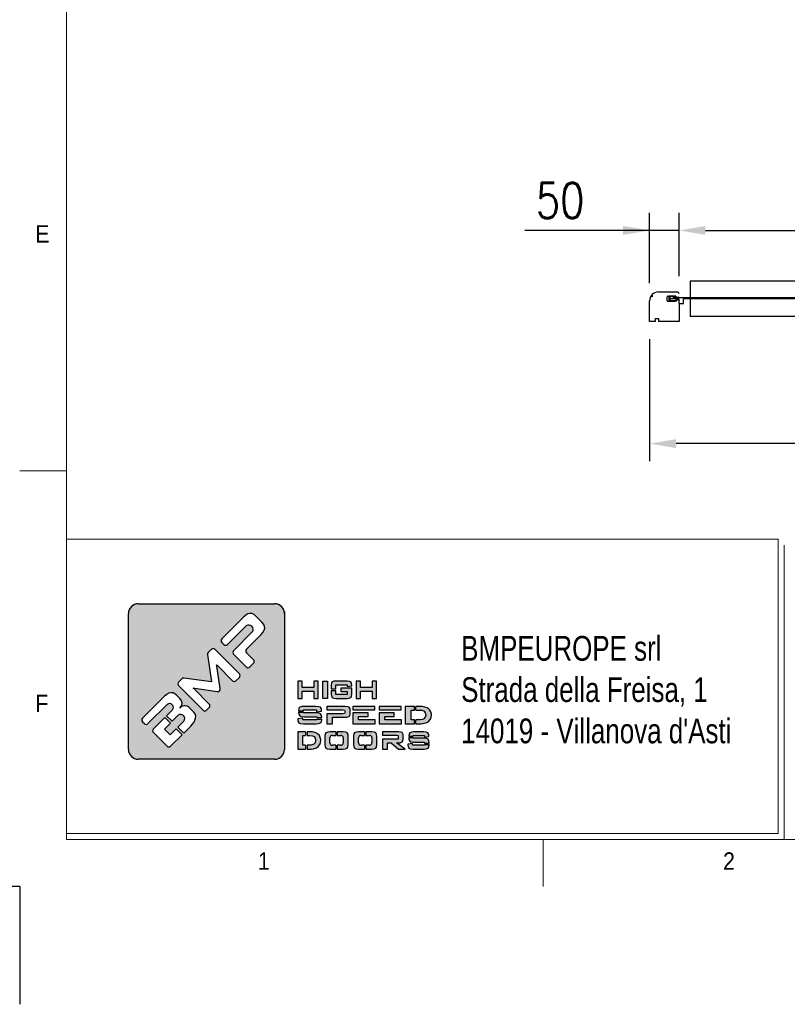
# Model space of a CAD drawing. Header units: millimetres. Extents: x 89 to 14007, y -159 to 4842.
# Tile 4 of 7: x 7248 to 8552, y -159 to 1513. Entities that reach past the tile are written whole.
import ezdxf

# ---------------------------------------------------------------- set-up
doc = ezdxf.new("R2010")
doc.units = ezdxf.units.MM
doc.layers.add('FORMAT', color=7, linetype='Continuous')
doc.layers.add('Quote', color=7, linetype='Continuous')
doc.styles.add('Compilazione 1', font='romans.shx', dxfattribs={"width": 0.75, "height": 480})
doc.styles.add('NYIP', font='romans.shx', dxfattribs={"width": 0.8})
doc.styles.add('SLDTEXTSTYLE0', font='GOTHIC.TTF', dxfattribs={"width": 0.913})
doc.dimstyles.new('STANDARD35', dxfattribs={"dimscale": 35, "dimtxt": 2, "dimasz": 1.5, "dimexe": 1, "dimexo": 1, "dimgap": 0.7, "dimtad": 1, "dimdec": 0, "dimdsep": 46, "dimtxsty": 'NYIP', "dimcen": 0, "dimclrd": 1, "dimclre": 1, "dimclrt": 2, "dimadec": 0, "dimazin": 0, "dimtfac": 1, "dimtdec": 0, "dimtix": 1, "dimtmove": 0, "dimatfit": 3, "dimfxl": 0, "dimtvp": 1, "dimtolj": 1, "dimtzin": 0, "dimarcsym": 0})

# ---------------------------------------------------------------- blocks, each defined once
blk = doc.blocks.new('A$C7C9C4F3F')
at = {"color": 7, "lineweight": 5}
blk.add_line((0, 1765.8), (199.3, 1765.8), dxfattribs=at)
at = {"layer": 'FORMAT', "color": 7, "lineweight": 5}
for p, q in [((199.3, 11304.4), (199.3, 199.3)), ((199.3, 199.3), (16199.3, 199.3)), ((2224.2, 0), (2224.2, 199.3))]:
    blk.add_line(p, q, dxfattribs=at)
at = {"color": 7, "lineweight": 5, "char_height": 73.8, "attachment_point": 1, "style": 'SLDTEXTSTYLE0'}
for s, insert in [('E', (66.4, 2808)), ('1', (1011.8, 145.3)), ('2', (2988.2, 145.3))]:
    blk.add_mtext(s, dxfattribs=dict(at, insert=insert))
at = {"layer": 'FORMAT', "color": 7, "lineweight": 5, "insert": (66.4, 815), "char_height": 73.8, "attachment_point": 1, "style": 'SLDTEXTSTYLE0'}
blk.add_mtext('F', dxfattribs=at)
blk = doc.blocks.new('*D94')
at = {"layer": 'Defpoints', "color": 0}
for p in [(10194.3, 1155), (8368.1, 1047.5), (10194.3, 1047.5)]:
    blk.add_point(p, dxfattribs=at)
at = {"layer": 'Quote', "color": 7, "lineweight": -2}
for p, q in [((8368.1, 1077.5), (8368.1, 1185)), ((10194.3, 1077.5), (10194.3, 1185)), ((8413.1, 1155), (10149.3, 1155))]:
    blk.add_line(p, q, dxfattribs=at)
at = {"layer": 'Quote', "color": 7}
for points in [[(8413.1, 1162.5), (8413.1, 1147.5), (8368.1, 1155)], [(10149.3, 1147.5), (10149.3, 1162.5), (10194.3, 1155)]]:
    blk.add_solid(points, dxfattribs=at)
at = {"layer": 'Quote', "color": 7, "lineweight": 5, "insert": (9281.2, 1206), "char_height": 60, "attachment_point": 5, "style": 'NYIP'}
blk.add_mtext('\\A1;Clear width', dxfattribs=at)
blk = doc.blocks.new('*D96')
at = {"layer": 'Defpoints', "color": 0}
for p in [(8318.1, 1155), (8368.1, 1047.5), (8318.1, 1035.5)]:
    blk.add_point(p, dxfattribs=at)
at = {"layer": 'Quote', "color": 7, "lineweight": -2}
for p, q in [((8318.1, 1065.5), (8318.1, 1185)), ((8368.1, 1077.5), (8368.1, 1185)), ((8318.1, 1155), (8106.2, 1155)), ((8273.1, 1155), (8228.1, 1155)), ((8368.1, 1155), (8318.1, 1155)), ((8413.1, 1155), (8458.1, 1155))]:
    blk.add_line(p, q, dxfattribs=at)
at = {"layer": 'Quote', "color": 7}
for points in [[(8273.1, 1147.5), (8273.1, 1162.5), (8318.1, 1155)], [(8413.1, 1162.5), (8413.1, 1147.5), (8368.1, 1155)]]:
    blk.add_solid(points, dxfattribs=at)
at = {"layer": 'Quote', "color": 7, "lineweight": 5, "insert": (8166.1, 1206), "char_height": 60, "attachment_point": 5, "style": 'NYIP'}
blk.add_mtext('\\A1;50', dxfattribs=at)
blk = doc.blocks.new('*D97')
at = {"layer": 'Defpoints', "color": 0}
for p in [(8318.1, 1000.5), (10244.3, 1000.5), (8318.1, 792.9)]:
    blk.add_point(p, dxfattribs=at)
at = {"layer": 'Quote', "color": 7, "lineweight": -2}
for p, q in [((8318.1, 970.5), (8318.1, 762.9)), ((10244.3, 970.5), (10244.3, 762.9)), ((10199.3, 792.9), (8363.1, 792.9))]:
    blk.add_line(p, q, dxfattribs=at)
at = {"layer": 'Quote', "color": 7}
for points in [[(8363.1, 800.4), (8363.1, 785.4), (8318.1, 792.9)], [(10199.3, 785.4), (10199.3, 800.4), (10244.3, 792.9)]]:
    blk.add_solid(points, dxfattribs=at)
at = {"layer": 'Quote', "color": 7, "lineweight": 5, "insert": (9281.2, 843.9), "char_height": 60, "attachment_point": 5, "style": 'NYIP'}
blk.add_mtext('\\A1;Max width', dxfattribs=at)

msp = doc.modelspace()

# ---------------------------------------------------------------- hatches: boundary and pattern name
at = {"linetype": 'Continuous'}
h = msp.add_hatch(color=256, dxfattribs=at)
h.set_gradient(color1=(8, 89, 3), color2=(8, 89, 2), one_color=1)
h.paths.add_polyline_path([(7697.8, 273.7), (7697.8, 504.2, 0.414214), (7680.9, 521), (7449.3, 521, 0.414214), (7432.5, 504.2), (7432.5, 273.7, 0.414214), (7449.3, 256.9), (7680.9, 256.9, 0.414214)])
h.paths.add_polyline_path([(7755.1, 360.3), (7755.1, 389.7), (7747.3, 389.7), (7747.3, 378.7), (7727.8, 378.7), (7727.8, 389.7), (7720.1, 389.7), (7720.1, 360.3), (7727.8, 360.3), (7727.8, 372.5), (7747.3, 372.5), (7747.3, 360.3)])
h.paths.add_polyline_path([(7770.6, 360.3), (7770.6, 389.7), (7762.9, 389.7), (7762.9, 360.3)])
h.paths.add_polyline_path([(7785, 366.7), (7785, 373.9), (7777.2, 373.9), (7777.2, 367.6), (7777.5, 364.6), (7778.8, 361.8), (7780.7, 360.8), (7784.8, 360.3), (7804.4, 360.3), (7807.6, 360.5), (7810.4, 361.8), (7811.4, 363.5), (7812, 367.6), (7812, 377.8), (7793.7, 377.8), (7793.7, 371.9), (7804.4, 371.9), (7804.4, 366.7)])
h.paths.add_polyline_path([(7812, 382.8), (7811.7, 385.4), (7810.4, 388.2), (7808.4, 389.2), (7804.4, 389.7), (7784.8, 389.7), (7781.6, 389.5), (7778.8, 388.2), (7777.8, 386.5), (7777.2, 382.5), (7777.2, 376.4), (7785, 376.4), (7785, 383.5), (7804.4, 383.5), (7804.4, 380.4), (7812, 381.7)])
h.paths.add_polyline_path([(7826.9, 378.7), (7826.9, 389.7), (7819.2, 389.7), (7819.2, 360.3), (7826.9, 360.3), (7826.9, 372.5), (7846.4, 372.5), (7846.4, 360.3), (7854.2, 360.3), (7854.2, 389.7), (7846.4, 389.7), (7846.4, 378.7)])
h.paths.add_polyline_path([(7760.4, 342.3), (7758.6, 345.1), (7756.2, 346.1), (7751.2, 346.6), (7731, 346.6), (7727, 346.4), (7723.6, 345.1), (7722.3, 343.4), (7721.6, 339.4), (7721.6, 339.4), (7730.2, 339.4), (7730.2, 340.6), (7752, 340.6), (7752, 337.4), (7760.7, 338.8), (7760.7, 339.9)])
h.paths.add_polyline_path([(7759.1, 334), (7756.7, 335.1), (7751.6, 335.6), (7730.2, 335.6), (7730.2, 336.8), (7721.6, 336.8), (7721.6, 336.2), (7721.9, 333.4), (7723.6, 330.6), (7726, 329.5), (7731, 329), (7752.5, 329), (7752.5, 327.6), (7761.1, 327.6), (7761.1, 328.4), (7760.8, 331.2)])
h.paths.add_polyline_path([(7760.4, 320.5), (7761.1, 324.5), (7761.1, 325.1), (7752.5, 325.1), (7752.5, 323.6), (7728.8, 323.6), (7728.8, 326.9), (7720.1, 325.6), (7720.1, 324.5), (7720.5, 321.6), (7722.1, 318.8), (7724.6, 317.7), (7729.7, 317.2), (7751.6, 317.2), (7755.7, 317.5), (7759.1, 318.8)])
h.paths.add_polyline_path([(7779.3, 317.2), (7779.3, 328.2), (7800.8, 328.2), (7803.7, 328.4), (7807.4, 329.7), (7808.5, 330.7), (7809.5, 334.3), (7809.5, 340.6), (7809.3, 342.3), (7807.4, 345.2), (7805.6, 346), (7800.8, 346.6), (7769.8, 346.6), (7769.8, 340.7), (7797.1, 340.7), (7799.6, 340.3), (7800.2, 339), (7800.2, 336), (7799.6, 334.6), (7797.1, 334.2), (7769.8, 334.2), (7769.8, 317.2)])
h.paths.add_polyline_path([(7851.6, 317.2), (7851.6, 323.6), (7823.3, 323.6), (7823.3, 329.6), (7839.7, 329.6), (7839.7, 335.5), (7813.7, 335.5), (7813.7, 317.2)])
h.paths.add_polyline_path([(7896.3, 317.2), (7896.3, 323.6), (7868, 323.6), (7868, 329.6), (7884.3, 329.6), (7884.3, 335.5), (7858.3, 335.5), (7858.3, 317.2)])
h.paths.add_polyline_path([(7918.4, 317.2), (7918.4, 323.6), (7912.7, 323.6), (7912.7, 340.5), (7918.4, 340.5), (7918.4, 346.6), (7903, 346.6), (7903, 317.2)])
h.paths.add_polyline_path([(7939.3, 319.5), (7942.7, 321.7), (7945.4, 324.7), (7945.6, 325), (7947, 328.4), (7947.5, 332.1), (7947.4, 333.5), (7946.5, 337.2), (7944.8, 340.3), (7942, 342.9), (7939.9, 344.1), (7936.1, 345.5), (7931.6, 346.4), (7926.5, 346.6), (7920.9, 346.6), (7920.9, 340.5), (7926.6, 340.5), (7931.3, 340), (7934.8, 338.4), (7936.8, 336), (7937.6, 332.2), (7937.6, 331.9), (7936.7, 328.2), (7934.3, 325.6), (7932.3, 324.7), (7928.2, 323.9), (7922.6, 323.6), (7920.9, 323.6), (7920.9, 317.2), (7924.4, 317.2), (7929.3, 317.3), (7933.4, 317.8), (7935.2, 318.1)])
h.paths.add_polyline_path([(7896, 340.7), (7896, 346.6), (7858.3, 346.6), (7858.3, 340.7)])
h.paths.add_polyline_path([(7851.3, 340.7), (7851.3, 346.6), (7813.7, 346.6), (7813.7, 340.7)])
h.paths.add_polyline_path([(7733.5, 297.4), (7733.5, 303.6), (7720.1, 303.6), (7720.1, 274.1), (7733.5, 274.1), (7733.5, 280.6), (7728.6, 280.6), (7728.6, 297.4)])
h.paths.add_polyline_path([(7749.2, 302.5), (7745.3, 303.3), (7740.8, 303.6), (7736, 303.6), (7736, 297.4), (7740.9, 297.4), (7745, 296.9), (7748.1, 295.3), (7749.9, 292.9), (7750.5, 289.1), (7750.5, 288.8), (7749.7, 285), (7747.6, 282.5), (7745.8, 281.7), (7742.3, 280.8), (7737.4, 280.6), (7736, 280.6), (7736, 274.1), (7739, 274.1), (7743.2, 274.3), (7746.8, 274.6), (7748.5, 275), (7752.1, 276.4), (7755.1, 278.6), (7757.4, 281.6), (7757.5, 281.9), (7758.8, 285.3), (7759.2, 289), (7759.2, 290.4), (7758.4, 294.1), (7756.9, 297.2), (7754.4, 299.7), (7752.5, 301)])
h.paths.add_polyline_path([(7784.9, 297.4), (7784.9, 303.6), (7774.6, 303.6), (7771.1, 303.2), (7768.1, 302), (7766.9, 300.2), (7766.3, 296.3), (7766.3, 281.3), (7766.6, 278.4), (7768.1, 275.7), (7770.1, 274.6), (7774.6, 274.1), (7784.9, 274.1), (7784.9, 280.6), (7779, 280.6, -0.414214), (7774.8, 284.8), (7774.8, 293.2, -0.414214), (7779, 297.4)])
h.paths.add_polyline_path([(7805.7, 299.2), (7804.2, 302), (7802, 303), (7797.6, 303.6), (7787.4, 303.6), (7787.4, 297.4), (7793.3, 297.4, -0.414214), (7797.5, 293.2), (7797.5, 284.8, -0.414214), (7793.3, 280.6), (7787.4, 280.6), (7787.4, 274.1), (7797.6, 274.1), (7801.2, 274.4), (7804.2, 275.7), (7805.4, 277.4), (7805.9, 281.3), (7805.9, 296.3)])
h.paths.add_polyline_path([(7833.6, 297.4), (7833.6, 303.6), (7823.4, 303.6), (7819.8, 303.2), (7816.8, 302), (7815.6, 300.2), (7815, 296.3), (7815, 281.3), (7815.3, 278.4), (7816.8, 275.7), (7818.9, 274.6), (7823.4, 274.1), (7833.6, 274.1), (7833.6, 280.6), (7827.7, 280.6, -0.414214), (7823.5, 284.8), (7823.5, 293.2, -0.414214), (7827.7, 297.4)])
h.paths.add_polyline_path([(7854.3, 299.2), (7852.9, 302), (7850.8, 303), (7846.3, 303.6), (7836.1, 303.6), (7836.1, 297.4), (7842, 297.4, -0.414214), (7846.2, 293.2), (7846.2, 284.8, -0.414214), (7842, 280.6), (7836.1, 280.6), (7836.1, 274.1), (7846.3, 274.1), (7849.9, 274.4), (7852.9, 275.7), (7854, 277.4), (7854.7, 281.3), (7854.7, 296.3)])
h.paths.add_polyline_path([(7899.2, 299.2), (7897.5, 302.1), (7895.9, 303), (7891.6, 303.6), (7864.4, 303.6), (7864.4, 297.6), (7888.5, 297.6), (7890.6, 297.2), (7891.1, 295.9), (7891.1, 292.4), (7890.6, 291.1), (7888.5, 290.8), (7864.4, 290.8), (7864.4, 274.1), (7872.7, 274.1), (7872.7, 284.8), (7878.8, 284.8), (7891.3, 274.1), (7902.6, 274.1), (7888.3, 284.8), (7891.6, 284.8), (7894.2, 285), (7897.5, 286.3), (7898.4, 287.2), (7899.3, 290.9), (7899.3, 297.5)])
h.paths.add_polyline_path([(7916.2, 296.3), (7916.2, 297.5), (7935.4, 297.5), (7935.4, 294.3), (7943, 295.8), (7943, 296.8), (7942.8, 299.2), (7941.2, 302), (7939.1, 303), (7934.7, 303.6), (7917, 303.6), (7913.4, 303.2), (7910.4, 302), (7909.3, 300.2), (7908.7, 296.3), (7908.7, 296.3)])
h.paths.add_polyline_path([(7939.5, 292), (7935, 292.5), (7916.2, 292.5), (7916.2, 293.7), (7908.7, 293.7), (7908.7, 293.2), (7908.9, 290.2), (7910.4, 287.5), (7912.5, 286.4), (7917, 285.9), (7935.8, 285.9), (7935.8, 284.5), (7943.4, 284.5), (7943.4, 285.2), (7943.2, 288.2), (7941.7, 290.9)])
h.paths.add_polyline_path([(7942.8, 277.4), (7943.4, 281.3), (7943.4, 282), (7935.8, 282), (7935.8, 280.6), (7915, 280.6), (7915, 283.9), (7907.4, 282.6), (7907.4, 281.3), (7907.7, 278.5), (7909.1, 275.7), (7911.3, 274.6), (7915.8, 274.1), (7935, 274.1), (7938.6, 274.4), (7941.7, 275.7)])
h.paths.add_polyline_path([(7456.5, 326.6), (7493.6, 363.8), (7497.5, 367.1), (7501.1, 369.1), (7504.6, 369.9), (7508.3, 369.5), (7512, 367.5), (7514.6, 365.3), (7520.2, 359.7), (7522.8, 356.1), (7523.8, 352.1), (7523.8, 351.5), (7522.9, 347.4), (7520.2, 344.2), (7523.3, 346.7), (7527.4, 347.7), (7528.1, 347.7), (7532.1, 346.8), (7535.8, 344.6), (7537.1, 343.5), (7542.9, 337.7), (7545.7, 334.1), (7546.9, 330.2), (7546.7, 326.5), (7545.6, 323.1), (7543.6, 319.6), (7540.7, 315.8), (7538.3, 313.3), (7526.5, 301.5), (7516.6, 311.5), (7526.8, 321.7, 0.86713), (7516.8, 331.6), (7506.7, 321.4), (7497.3, 330.8), (7507.5, 341, 0.88875), (7498.4, 350), (7465.7, 317.4, -0.414214), (7459.8, 317.4), (7456.5, 320.7, -0.414088)], flags=16)
h.paths.add_polyline_path([(7517.7, 387.8), (7523.2, 393.4, -0.234445), (7526.7, 394.6), (7573.5, 388.3), (7566.8, 434.6, -0.236379), (7568, 438.2), (7573.4, 443.6, -0.414214), (7579.4, 443.6), (7621, 402, -0.414214), (7621, 396), (7615.2, 390.2, -0.414418), (7609.3, 390.3), (7583.1, 416.5), (7582.4, 417.2), (7582.9, 415.2), (7588.3, 376.8, -0.235808), (7587.1, 373.2), (7587, 373.1, -0.236783), (7583.5, 371.9), (7545.5, 377.4), (7542.5, 377.9), (7543.5, 376.9), (7569.8, 350.7, -0.414214), (7569.8, 344.8), (7565.3, 340.3, -0.414214), (7559.3, 340.3), (7517.7, 381.9, -0.413615)], flags=16)
h.paths.add_polyline_path([(7474.8, 308.3), (7494.3, 327.8), (7503.7, 318.4), (7493.5, 308.2), (7503.4, 298.3), (7513.6, 308.5), (7523.6, 298.5), (7504, 279, -0.414499), (7498.1, 279), (7474.8, 302.3, -0.414214)], flags=16)
h.paths.add_polyline_path([(7591, 461.3), (7628.2, 498.4), (7632, 501.7), (7635.6, 503.7), (7639, 504.6), (7642.8, 504.2), (7646.5, 502.2), (7649.2, 499.9), (7659.4, 489.7), (7662.4, 485.9), (7663.9, 482.2), (7664.1, 479.5), (7663.2, 476.1), (7661.1, 472.4), (7657.9, 468.7), (7633, 443.8, 0.413999), (7633, 437.9), (7644.9, 426, -0.413728), (7645, 420), (7638.6, 413.7, -0.414825), (7632.7, 413.7), (7611.1, 435.2, -0.414214), (7611.1, 441.2), (7643.5, 473.6, 0.75715), (7633.1, 484), (7600.7, 451.6, -0.414295), (7594.8, 451.6), (7591, 455.3, -0.414088)], flags=16)

# ---------------------------------------------------------------- linework, layer by layer
at = {"color": 7, "linetype": 'Continuous', "lineweight": 25}
for p, q in [((10172.8, 1068.8), (8387.1, 1068.8)), ((8387.1, 1068.8), (8387.1, 1040.3)), ((8322.7, 1047.5), (8322.7, 1042.5)), ((8333.1, 1050.5), (8365.1, 1050.5)), ((8348.1, 1035.5), (8348.1, 1042.5)), ((8349.1, 1043.5), (8351.2, 1043.5)), ((8350.6, 1039.5), (8353.1, 1039.5)), ((8353.1, 1043.3), (8350.9, 1043.3)), ((8350.9, 1043.3), (8350.9, 1043.3)), ((8351.2, 1043.5), (8353.1, 1043.5)), ((8353.1, 1043.3), (8353.1, 1043.5)), ((8353.1, 1043.5), (8362.3, 1043.5)), ((8353.1, 1039.5), (8353.1, 1043.3)), ((8362.6, 1043.3), (8353.1, 1043.3)), ((8353.1, 1035.8), (8353.1, 1039.5)), ((8353.1, 1039.5), (8358.1, 1039.5)), ((8388.1, 1040.3), (8358.1, 1040.3)), ((8358.1, 1038.8), (8358.1, 1040.3)), ((8367.6, 1038.8), (8358.1, 1038.8)), ((8362.6, 1043.2), (8362.6, 1040.3)), ((8362.6, 1043), (8364.1, 1041.5)), ((8362.6, 1038.8), (8362.6, 1035.8)), ((8364.1, 1041.5), (8367.1, 1041.5)), ((8367.1, 1041.5), (8368.1, 1042.5)), ((8367.6, 1038.8), (8367.6, 1030.8)), ((8375.6, 1030.8), (8375.6, 1038.8)), ((8388.1, 1038.8), (8375.6, 1038.8)), ((8387.1, 1038.8), (8387.1, 1008.8)), ((10173.8, 1040.3), (8388.1, 1040.3)), ((10173.8, 1038.8), (8388.1, 1038.8)), ((8362.1, 1034.5), (8349.1, 1034.5)), ((8350.9, 1035.8), (8353.1, 1035.8)), ((8350.9, 1035.8), (8350.9, 1035.8)), ((8353.1, 1035.5), (8351.2, 1035.5)), ((8353.1, 1035.8), (8362.6, 1035.8)), ((8353.1, 1035.5), (8353.1, 1035.8)), ((8362.3, 1035.5), (8353.1, 1035.5)), ((8364.1, 1036.5), (8362.1, 1034.5)), ((8367.1, 1036.5), (8364.1, 1036.5)), ((8367.6, 1036), (8367.1, 1036.5)), ((8367.6, 1030.8), (8375.6, 1030.8)), ((8368.1, 1030.8), (8368.1, 1000.5)), ((8328.1, 1000.5), (8328.1, 1005.5)), ((8328.1, 1005.5), (8333.1, 1005.5)), ((8333.1, 1005.5), (8333.1, 1000.5)), ((10172.8, 1008.8), (8387.1, 1008.8)), ((8328.1, 1000.5), (8318.1, 1000.5)), ((8368.1, 1000.5), (8333.1, 1000.5))]:
    msp.add_line(p, q, dxfattribs=at)
for p, q in [((8318.1, 1000.5), (8318.1, 1035.5)), ((7449.3, 521), (7680.9, 521)), ((7432.5, 273.7), (7432.5, 504.2)), ((7632, 501.7), (7628.2, 498.4)), ((7635.6, 503.7), (7632, 501.7)), ((7639, 504.6), (7635.6, 503.7)), ((7642.8, 504.2), (7639, 504.6)), ((7646.5, 502.2), (7642.8, 504.2)), ((7649.2, 499.9), (7646.5, 502.2)), ((7628.2, 498.4), (7591, 461.3)), ((7659.4, 489.7), (7649.2, 499.9)), ((7662.4, 485.9), (7659.4, 489.7)), ((7663.9, 482.2), (7662.4, 485.9)), ((7600.7, 451.6), (7633.1, 484)), ((7643.5, 473.6), (7611.1, 441.2)), ((7633, 443.8), (7657.9, 468.7)), ((7657.9, 468.7), (7661.1, 472.4)), ((7661.1, 472.4), (7663.2, 476.1)), ((7663.2, 476.1), (7664.1, 479.5)), ((7664.1, 479.5), (7663.9, 482.2)), ((7591, 455.3), (7594.8, 451.6)), ((7573.4, 443.6), (7568, 438.2)), ((7621, 402), (7579.4, 443.6)), ((7611.1, 435.2), (7632.7, 413.7)), ((7644.9, 426), (7633, 437.9)), ((7566.8, 434.6), (7573.5, 388.3)), ((7638.6, 413.7), (7645, 420)), ((7582.9, 415.2), (7582.4, 417.2)), ((7582.4, 417.2), (7583.1, 416.5)), ((7588.3, 376.8), (7582.9, 415.2)), ((7583.1, 416.5), (7609.3, 390.3)), ((7523.2, 393.4), (7517.7, 387.8)), ((7573.5, 388.3), (7526.7, 394.6)), ((7615.2, 390.2), (7621, 396)), ((7727.8, 389.7), (7720.1, 389.7)), ((7720.1, 389.7), (7720.1, 360.3)), ((7727.8, 378.7), (7727.8, 389.7)), ((7755.1, 389.7), (7747.3, 389.7)), ((7747.3, 389.7), (7747.3, 378.7)), ((7755.1, 360.3), (7755.1, 389.7)), ((7762.9, 360.3), (7762.9, 389.7)), ((7762.9, 389.7), (7770.6, 389.7)), ((7770.6, 389.7), (7770.6, 360.3)), ((7777.8, 386.5), (7777.2, 382.5)), ((7778.8, 388.2), (7777.8, 386.5)), ((7781.6, 389.5), (7778.8, 388.2)), ((7784.8, 389.7), (7781.6, 389.5)), ((7804.4, 389.7), (7784.8, 389.7)), ((7808.4, 389.2), (7804.4, 389.7)), ((7810.4, 388.2), (7808.4, 389.2)), ((7811.7, 385.4), (7810.4, 388.2)), ((7812, 382.8), (7811.7, 385.4)), ((7826.9, 389.7), (7819.2, 389.7)), ((7819.2, 389.7), (7819.2, 360.3)), ((7826.9, 378.7), (7826.9, 389.7)), ((7854.2, 389.7), (7846.4, 389.7)), ((7846.4, 389.7), (7846.4, 378.7)), ((7854.2, 360.3), (7854.2, 389.7)), ((7501.1, 369.1), (7497.5, 367.1)), ((7504.6, 369.9), (7501.1, 369.1)), ((7508.3, 369.5), (7504.6, 369.9)), ((7512, 367.5), (7508.3, 369.5)), ((7517.7, 381.9), (7559.3, 340.3)), ((7543.5, 376.9), (7542.5, 377.9)), ((7542.5, 377.9), (7545.5, 377.4)), ((7569.8, 350.7), (7543.5, 376.9)), ((7545.5, 377.4), (7583.5, 371.9)), ((7587, 373.1), (7587.1, 373.2)), ((7747.3, 378.7), (7727.8, 378.7)), ((7727.8, 360.3), (7727.8, 372.5)), ((7727.8, 372.5), (7747.3, 372.5)), ((7747.3, 372.5), (7747.3, 360.3)), ((7777.2, 382.5), (7777.2, 376.4)), ((7777.2, 376.4), (7785, 376.4)), ((7777.2, 373.9), (7777.2, 367.6)), ((7777.2, 373.9), (7785, 373.9)), ((7785, 376.4), (7785, 383.5)), ((7785, 383.5), (7804.4, 383.5)), ((7785, 366.7), (7785, 373.9)), ((7812, 377.8), (7793.7, 377.8)), ((7793.7, 377.8), (7793.7, 371.9)), ((7793.7, 371.9), (7804.4, 371.9)), ((7804.4, 383.5), (7804.4, 380.4)), ((7804.4, 380.4), (7812, 381.7)), ((7804.4, 371.9), (7804.4, 366.7)), ((7812, 381.7), (7812, 382.8)), ((7812, 367.6), (7812, 377.8)), ((7846.4, 378.7), (7826.9, 378.7)), ((7826.9, 360.3), (7826.9, 372.5)), ((7826.9, 372.5), (7846.4, 372.5)), ((7846.4, 372.5), (7846.4, 360.3)), ((7493.6, 363.8), (7456.5, 326.6)), ((7497.5, 367.1), (7493.6, 363.8)), ((7514.6, 365.3), (7512, 367.5)), ((7520.2, 359.7), (7514.6, 365.3)), ((7522.8, 356.1), (7520.2, 359.7)), ((7523.8, 352.1), (7522.8, 356.1)), ((7522.9, 347.4), (7523.8, 351.5)), ((7523.8, 351.5), (7523.8, 352.1)), ((7720.1, 360.3), (7727.8, 360.3)), ((7747.3, 360.3), (7755.1, 360.3)), ((7770.6, 360.3), (7762.9, 360.3)), ((7762.9, 360.3), (7762.9, 360.3)), ((7777.2, 367.6), (7777.5, 364.6)), ((7777.5, 364.6), (7778.8, 361.8)), ((7778.8, 361.8), (7780.7, 360.8)), ((7780.7, 360.8), (7784.8, 360.3)), ((7784.8, 360.3), (7804.4, 360.3)), ((7804.4, 366.7), (7785, 366.7)), ((7804.4, 360.3), (7807.6, 360.5)), ((7807.6, 360.5), (7810.4, 361.8)), ((7810.4, 361.8), (7811.4, 363.5)), ((7811.4, 363.5), (7812, 367.6)), ((7819.2, 360.3), (7826.9, 360.3)), ((7846.4, 360.3), (7854.2, 360.3)), ((7465.7, 317.4), (7498.4, 350.1)), ((7507.5, 341), (7497.3, 330.8)), ((7522.9, 347.4), (7520, 344)), ((7520, 344), (7522.9, 347.4)), ((7523.3, 346.7), (7520, 344)), ((7520, 344), (7520.2, 344.1)), ((7520.2, 344.1), (7522.9, 347.4)), ((7527.4, 347.7), (7523.3, 346.7)), ((7528.1, 347.7), (7527.4, 347.7)), ((7532.1, 346.8), (7528.1, 347.7)), ((7535.8, 344.6), (7532.1, 346.8)), ((7537.1, 343.5), (7535.8, 344.6)), ((7542.9, 337.7), (7537.1, 343.5)), ((7545.7, 334.1), (7542.9, 337.7)), ((7565.3, 340.3), (7569.8, 344.8)), ((7722.3, 343.4), (7721.6, 339.4)), ((7721.6, 339.4), (7721.6, 339.4)), ((7721.6, 339.4), (7730.2, 339.4)), ((7721.6, 336.8), (7721.6, 336.2)), ((7721.6, 336.8), (7730.2, 336.8)), ((7721.6, 336.2), (7721.9, 333.4)), ((7723.6, 345.1), (7722.3, 343.4)), ((7727, 346.4), (7723.6, 345.1)), ((7731, 346.6), (7727, 346.4)), ((7730.2, 339.4), (7730.2, 340.6)), ((7730.2, 340.6), (7752, 340.6)), ((7730.2, 335.6), (7730.2, 336.8)), ((7751.6, 335.6), (7730.2, 335.6)), ((7751.2, 346.6), (7731, 346.6)), ((7756.2, 346.1), (7751.2, 346.6)), ((7756.7, 335.1), (7751.6, 335.6)), ((7752, 340.6), (7752, 337.4)), ((7752, 337.4), (7760.7, 338.8)), ((7758.6, 345.1), (7756.2, 346.1)), ((7759.1, 334), (7756.7, 335.1)), ((7760.4, 342.3), (7758.6, 345.1)), ((7760.7, 339.9), (7760.4, 342.3)), ((7760.7, 338.8), (7760.7, 339.9)), ((7800.8, 346.6), (7769.8, 346.6)), ((7769.8, 346.6), (7769.8, 340.7)), ((7769.8, 340.7), (7797.1, 340.7)), ((7797.1, 340.7), (7799.6, 340.3)), ((7799.6, 334.6), (7797.1, 334.2)), ((7799.6, 340.3), (7800.2, 339)), ((7800.2, 336), (7799.6, 334.6)), ((7800.2, 339), (7800.2, 336)), ((7805.6, 346), (7800.8, 346.6)), ((7807.4, 345.2), (7805.6, 346)), ((7809.3, 342.3), (7807.4, 345.2)), ((7809.5, 340.6), (7809.3, 342.3)), ((7809.5, 334.3), (7809.5, 340.6)), ((7851.3, 346.6), (7813.7, 346.6)), ((7813.7, 346.6), (7813.7, 340.7)), ((7813.7, 340.7), (7851.3, 340.7)), ((7813.7, 335.5), (7813.7, 317.2)), ((7839.7, 335.5), (7813.7, 335.5)), ((7839.7, 329.6), (7839.7, 335.5)), ((7851.3, 340.7), (7851.3, 346.6)), ((7896, 346.6), (7858.3, 346.6)), ((7858.3, 346.6), (7858.3, 340.7)), ((7858.3, 340.7), (7896, 340.7)), ((7858.3, 335.5), (7858.3, 317.2)), ((7884.3, 335.5), (7858.3, 335.5)), ((7884.3, 329.6), (7884.3, 335.5)), ((7896, 340.7), (7896, 346.6)), ((7918.4, 346.6), (7903, 346.6)), ((7903, 346.6), (7903, 317.2)), ((7912.7, 323.6), (7912.7, 340.5)), ((7912.7, 340.5), (7918.4, 340.5)), ((7918.4, 340.5), (7918.4, 346.6)), ((7926.5, 346.6), (7920.9, 346.6)), ((7920.9, 340.5), (7920.9, 346.6)), ((7920.9, 340.5), (7926.6, 340.5)), ((7931.6, 346.4), (7926.5, 346.6)), ((7926.6, 340.5), (7931.3, 340)), ((7931.3, 340), (7934.8, 338.4)), ((7936.1, 345.5), (7931.6, 346.4)), ((7934.8, 338.4), (7936.8, 336)), ((7939.9, 344.1), (7936.1, 345.5)), ((7936.8, 336), (7937.6, 332.2)), ((7942, 342.9), (7939.9, 344.1)), ((7944.8, 340.3), (7942, 342.9)), ((7946.5, 337.2), (7944.8, 340.3)), ((7947.4, 333.5), (7946.5, 337.2)), ((7456.5, 320.7), (7459.8, 317.4)), ((7494.3, 327.8), (7474.8, 308.3)), ((7493.5, 308.2), (7503.7, 318.4)), ((7494.3, 327.8), (7503.7, 318.4)), ((7497.3, 330.8), (7506.7, 321.4)), ((7506.7, 321.4), (7516.8, 331.6)), ((7526.8, 321.7), (7516.6, 311.5)), ((7540.7, 315.8), (7543.6, 319.6)), ((7543.6, 319.6), (7545.6, 323.1)), ((7545.6, 323.1), (7546.7, 326.5)), ((7546.9, 330.2), (7545.7, 334.1)), ((7546.7, 326.5), (7546.9, 330.2)), ((7728.8, 326.9), (7720.1, 325.6)), ((7720.1, 325.6), (7720.1, 324.5)), ((7720.1, 324.5), (7720.5, 321.6)), ((7720.5, 321.6), (7722.1, 318.8)), ((7721.9, 333.4), (7723.6, 330.6)), ((7722.1, 318.8), (7724.6, 317.7)), ((7723.6, 330.6), (7726, 329.5)), ((7724.6, 317.7), (7729.7, 317.2)), ((7726, 329.5), (7731, 329)), ((7728.8, 323.6), (7728.8, 326.9)), ((7752.5, 323.6), (7728.8, 323.6)), ((7731, 329), (7752.5, 329)), ((7752.5, 329), (7752.5, 327.6)), ((7752.5, 327.6), (7761.1, 327.6)), ((7752.5, 325.1), (7752.5, 323.6)), ((7752.5, 325.1), (7761.1, 325.1)), ((7755.7, 317.5), (7759.1, 318.8)), ((7760.8, 331.2), (7759.1, 334)), ((7759.1, 318.8), (7760.4, 320.5)), ((7760.4, 320.5), (7761.1, 324.5)), ((7761.1, 328.4), (7760.8, 331.2)), ((7761.1, 327.6), (7761.1, 328.4)), ((7761.1, 324.5), (7761.1, 325.1)), ((7797.1, 334.2), (7769.8, 334.2)), ((7769.8, 334.2), (7769.8, 317.2)), ((7779.3, 317.2), (7779.3, 328.2)), ((7779.3, 328.2), (7800.8, 328.2)), ((7800.8, 328.2), (7803.7, 328.4)), ((7803.7, 328.4), (7807.4, 329.7)), ((7807.4, 329.7), (7808.5, 330.7)), ((7808.5, 330.7), (7809.5, 334.3)), ((7823.3, 323.6), (7823.3, 329.6)), ((7823.3, 329.6), (7839.7, 329.6)), ((7851.6, 323.6), (7823.3, 323.6)), ((7851.6, 317.2), (7851.6, 323.6)), ((7868, 323.6), (7868, 329.6)), ((7868, 329.6), (7884.3, 329.6)), ((7896.3, 323.6), (7868, 323.6)), ((7896.3, 317.2), (7896.3, 323.6)), ((7918.4, 323.6), (7912.7, 323.6)), ((7918.4, 317.2), (7918.4, 323.6)), ((7922.6, 323.6), (7920.9, 323.6)), ((7920.9, 317.2), (7920.9, 323.6)), ((7928.2, 323.9), (7922.6, 323.6)), ((7932.3, 324.7), (7928.2, 323.9)), ((7929.3, 317.3), (7933.4, 317.8)), ((7934.3, 325.6), (7932.3, 324.7)), ((7933.4, 317.8), (7935.2, 318.1)), ((7936.7, 328.2), (7934.3, 325.6)), ((7935.2, 318.1), (7939.3, 319.5)), ((7937.6, 331.9), (7936.7, 328.2)), ((7937.6, 332.2), (7937.6, 331.9)), ((7939.3, 319.5), (7942.7, 321.7)), ((7942.7, 321.7), (7945.4, 324.7)), ((7945.4, 324.7), (7945.6, 325)), ((7945.6, 325), (7947, 328.4)), ((7947, 328.4), (7947.5, 332.1)), ((7947.5, 332.1), (7947.4, 333.5)), ((7474.8, 302.3), (7498.1, 279)), ((7503.4, 298.3), (7493.5, 308.2)), ((7513.6, 308.5), (7503.4, 298.3)), ((7513.6, 308.5), (7523.6, 298.5)), ((7516.6, 311.5), (7526.5, 301.5)), ((7526.5, 301.5), (7538.3, 313.3)), ((7538.3, 313.3), (7540.7, 315.8)), ((7733.5, 303.6), (7720.1, 303.6)), ((7720.1, 303.6), (7720.1, 274.1)), ((7729.7, 317.2), (7751.6, 317.2)), ((7733.5, 303.6), (7733.5, 297.4)), ((7740.8, 303.6), (7736, 303.6)), ((7736, 303.6), (7736, 297.4)), ((7745.3, 303.3), (7740.8, 303.6)), ((7749.2, 302.5), (7745.3, 303.3)), ((7752.5, 301), (7749.2, 302.5)), ((7751.6, 317.2), (7755.7, 317.5)), ((7754.4, 299.7), (7752.5, 301)), ((7768.1, 302), (7766.9, 300.2)), ((7771.1, 303.2), (7768.1, 302)), ((7769.8, 317.2), (7779.3, 317.2)), ((7774.6, 303.6), (7771.1, 303.2)), ((7784.9, 303.6), (7774.6, 303.6)), ((7784.9, 303.6), (7784.9, 297.4)), ((7797.6, 303.6), (7787.4, 303.6)), ((7787.4, 303.6), (7787.4, 297.4)), ((7802, 303), (7797.6, 303.6)), ((7804.2, 302), (7802, 303)), ((7805.7, 299.2), (7804.2, 302)), ((7813.7, 317.2), (7851.6, 317.2)), ((7816.8, 302), (7815.6, 300.2)), ((7819.8, 303.2), (7816.8, 302)), ((7823.4, 303.6), (7819.8, 303.2)), ((7833.6, 303.6), (7823.4, 303.6)), ((7833.6, 303.6), (7833.6, 297.4)), ((7846.3, 303.6), (7836.1, 303.6)), ((7836.1, 303.6), (7836.1, 297.4)), ((7850.8, 303), (7846.3, 303.6)), ((7852.9, 302), (7850.8, 303)), ((7854.3, 299.2), (7852.9, 302)), ((7858.3, 317.2), (7896.3, 317.2)), ((7891.6, 303.6), (7864.4, 303.6)), ((7864.4, 303.6), (7864.4, 297.6)), ((7895.9, 303), (7891.6, 303.6)), ((7897.5, 302.1), (7895.9, 303)), ((7899.2, 299.2), (7897.5, 302.1)), ((7903, 317.2), (7918.4, 317.2)), ((7910.4, 302), (7909.3, 300.2)), ((7913.4, 303.2), (7910.4, 302)), ((7917, 303.6), (7913.4, 303.2)), ((7934.7, 303.6), (7917, 303.6)), ((7920.9, 317.2), (7924.4, 317.2)), ((7924.4, 317.2), (7929.3, 317.3)), ((7939.1, 303), (7934.7, 303.6)), ((7941.2, 302), (7939.1, 303)), ((7942.8, 299.2), (7941.2, 302)), ((7504, 279), (7523.6, 298.5)), ((7728.6, 280.6), (7728.6, 297.4)), ((7728.6, 297.4), (7733.5, 297.4)), ((7736, 297.4), (7740.9, 297.4)), ((7740.9, 297.4), (7745, 296.9)), ((7745, 296.9), (7748.1, 295.3)), ((7749.7, 285), (7747.6, 282.5)), ((7748.1, 295.3), (7749.9, 292.9)), ((7750.5, 288.8), (7749.7, 285)), ((7749.9, 292.9), (7750.5, 289.1)), ((7750.5, 289.1), (7750.5, 288.8)), ((7756.9, 297.2), (7754.4, 299.7)), ((7758.4, 294.1), (7756.9, 297.2)), ((7757.5, 281.9), (7758.8, 285.3)), ((7759.2, 290.4), (7758.4, 294.1)), ((7758.8, 285.3), (7759.2, 289)), ((7759.2, 289), (7759.2, 290.4)), ((7766.9, 300.2), (7766.3, 296.3)), ((7766.3, 296.3), (7766.3, 281.3)), ((7774.8, 284.8), (7774.8, 293.2)), ((7779, 297.4), (7784.9, 297.4)), ((7787.4, 297.4), (7793.3, 297.4)), ((7797.5, 293.2), (7797.5, 284.8)), ((7805.9, 296.3), (7805.7, 299.2)), ((7805.9, 281.3), (7805.9, 296.3)), ((7815.6, 300.2), (7815, 296.3)), ((7815, 296.3), (7815, 281.3)), ((7823.5, 284.8), (7823.5, 293.2)), ((7827.7, 297.4), (7833.6, 297.4)), ((7836.1, 297.4), (7842, 297.4)), ((7846.2, 293.2), (7846.2, 284.8)), ((7854.7, 296.3), (7854.3, 299.2)), ((7854.7, 281.3), (7854.7, 296.3)), ((7864.4, 297.6), (7888.5, 297.6)), ((7888.5, 290.8), (7864.4, 290.8)), ((7864.4, 290.8), (7864.4, 274.1)), ((7872.7, 274.1), (7872.7, 284.8)), ((7872.7, 284.8), (7878.8, 284.8)), ((7878.8, 284.8), (7891.3, 274.1)), ((7902.6, 274.1), (7888.3, 284.8)), ((7888.3, 284.8), (7891.6, 284.8)), ((7888.5, 297.6), (7890.6, 297.2)), ((7890.6, 291.1), (7888.5, 290.8)), ((7890.6, 297.2), (7891.1, 295.9)), ((7891.1, 292.4), (7890.6, 291.1)), ((7891.1, 295.9), (7891.1, 292.4)), ((7891.6, 284.8), (7894.2, 285)), ((7894.2, 285), (7897.5, 286.3)), ((7897.5, 286.3), (7898.4, 287.2)), ((7898.4, 287.2), (7899.3, 290.9)), ((7899.3, 297.5), (7899.2, 299.2)), ((7899.3, 290.9), (7899.3, 297.5)), ((7909.3, 300.2), (7908.7, 296.3)), ((7908.7, 296.3), (7908.7, 296.3)), ((7908.7, 296.3), (7916.2, 296.3)), ((7908.7, 293.7), (7908.7, 293.2)), ((7908.7, 293.7), (7916.2, 293.7)), ((7908.7, 293.2), (7908.9, 290.2)), ((7908.9, 290.2), (7910.4, 287.5)), ((7910.4, 287.5), (7912.5, 286.4)), ((7912.5, 286.4), (7917, 285.9)), ((7916.2, 296.3), (7916.2, 297.5)), ((7916.2, 297.5), (7935.4, 297.5)), ((7916.2, 292.5), (7916.2, 293.7)), ((7935, 292.5), (7916.2, 292.5)), ((7917, 285.9), (7935.8, 285.9)), ((7939.5, 292), (7935, 292.5)), ((7935.4, 297.5), (7935.4, 294.3)), ((7935.4, 294.3), (7943, 295.8)), ((7935.8, 285.9), (7935.8, 284.5)), ((7935.8, 284.5), (7943.4, 284.5)), ((7941.7, 290.9), (7939.5, 292)), ((7943.2, 288.2), (7941.7, 290.9)), ((7943, 296.8), (7942.8, 299.2)), ((7943, 295.8), (7943, 296.8)), ((7943.4, 285.2), (7943.2, 288.2)), ((7943.4, 284.5), (7943.4, 285.2)), ((7720.1, 274.1), (7733.5, 274.1)), ((7733.5, 280.6), (7728.6, 280.6)), ((7733.5, 280.6), (7733.5, 274.1)), ((7737.4, 280.6), (7736, 280.6)), ((7736, 280.6), (7736, 274.1)), ((7736, 274.1), (7739, 274.1)), ((7742.3, 280.8), (7737.4, 280.6)), ((7739, 274.1), (7743.2, 274.3)), ((7745.8, 281.7), (7742.3, 280.8)), ((7743.2, 274.3), (7746.8, 274.6)), ((7747.6, 282.5), (7745.8, 281.7)), ((7746.8, 274.6), (7748.5, 275)), ((7748.5, 275), (7752.1, 276.4)), ((7752.1, 276.4), (7755.1, 278.6)), ((7755.1, 278.6), (7757.4, 281.6)), ((7757.4, 281.6), (7757.5, 281.9)), ((7766.3, 281.3), (7766.6, 278.4)), ((7766.6, 278.4), (7768.1, 275.7)), ((7768.1, 275.7), (7770.1, 274.6)), ((7770.1, 274.6), (7774.6, 274.1)), ((7774.6, 274.1), (7784.9, 274.1)), ((7784.9, 280.6), (7779, 280.6)), ((7784.9, 280.6), (7784.9, 274.1)), ((7793.3, 280.6), (7787.4, 280.6)), ((7787.4, 280.6), (7787.4, 274.1)), ((7787.4, 274.1), (7797.6, 274.1)), ((7797.6, 274.1), (7801.2, 274.4)), ((7801.2, 274.4), (7804.2, 275.7)), ((7804.2, 275.7), (7805.4, 277.4)), ((7805.4, 277.4), (7805.9, 281.3)), ((7815, 281.3), (7815.3, 278.4)), ((7815.3, 278.4), (7816.8, 275.7)), ((7816.8, 275.7), (7818.9, 274.6)), ((7818.9, 274.6), (7823.4, 274.1)), ((7823.4, 274.1), (7833.6, 274.1)), ((7833.6, 280.6), (7827.7, 280.6)), ((7833.6, 280.6), (7833.6, 274.1)), ((7842, 280.6), (7836.1, 280.6)), ((7836.1, 280.6), (7836.1, 274.1)), ((7836.1, 274.1), (7846.3, 274.1)), ((7846.3, 274.1), (7849.9, 274.4)), ((7849.9, 274.4), (7852.9, 275.7)), ((7852.9, 275.7), (7854, 277.4)), ((7854, 277.4), (7854.7, 281.3)), ((7864.4, 274.1), (7872.7, 274.1)), ((7891.3, 274.1), (7902.6, 274.1)), ((7915, 283.9), (7907.4, 282.6)), ((7907.4, 282.6), (7907.4, 281.3)), ((7907.4, 281.3), (7907.7, 278.5)), ((7907.7, 278.5), (7909.1, 275.7)), ((7909.1, 275.7), (7911.3, 274.6)), ((7911.3, 274.6), (7915.8, 274.1)), ((7915, 280.6), (7915, 283.9)), ((7935.8, 280.6), (7915, 280.6)), ((7915.8, 274.1), (7935, 274.1)), ((7935, 274.1), (7938.6, 274.4)), ((7935.8, 282), (7935.8, 280.6)), ((7935.8, 282), (7943.4, 282)), ((7938.6, 274.4), (7941.7, 275.7)), ((7941.7, 275.7), (7942.8, 277.4)), ((7942.8, 277.4), (7943.4, 281.3)), ((7943.4, 281.3), (7943.4, 282)), ((7680.9, 256.9), (7449.3, 256.9))]:
    msp.add_line(p, q)
at = {"lineweight": 5}
for p, q in [((7327.4, 630.8), (8536.7, 630.8)), ((7327.4, 630.8), (7327.4, 130.8)), ((8536.7, 630.8), (8536.7, 130.8)), ((8547, 620.5), (8547, 120.5)), ((7327.4, 130.8), (8536.7, 130.8)), ((7337.7, 120.5), (8547, 120.5))]:
    msp.add_line(p, q, dxfattribs=at)
at = {"linetype": 'Continuous'}
msp.add_line((7697.8, 507.6), (7697.8, 273.7), dxfattribs=at)
at = {"color": 7}
msp.add_line((7247.7, 40.7), (7047.7, 40.7), dxfattribs=at)
at = {"color": 2}
msp.add_line((7247.7, 40.7), (7247.7, -159.3), dxfattribs=at)
at = {"color": 7, "linetype": 'Continuous', "lineweight": 25}
for centre, radius, start, end in [((8333.1, 1035.5), 15, 90, 180), ((8349.1, 1042.5), 1, 90, 180), ((8351.2, 1043.2), 0.3, 90, 175.1552), ((8351.2, 1043.2), 0.299, 90.1035, 175.1998), ((8362.3, 1043.2), 0.3, 5, 90), ((8362.3, 1043.2), 0.3, 0, 5), ((8365.1, 1047.5), 3, 0, 90), ((8349.1, 1035.5), 1, 180, 270), ((8351.2, 1035.8), 0.3, 184.8448, 270), ((8351.2, 1035.8), 0.299, 184.793, 269.9037), ((8362.3, 1035.8), 0.3, 270, 355), ((8362.3, 1035.8), 0.3, 355, 0)]:
    msp.add_arc(centre, radius, start, end, dxfattribs=at)
for centre, radius, start, end in [((7449.3, 504.2), 16.8, 90, 180), ((7680.9, 504.2), 16.8, 0, 90), ((7636.8, 477.3), 7.64, 330.7537, 119.2784), ((7594, 458.3), 4.21, 135, 224.9755), ((7597.7, 454.6), 4.21, 224.9755, 314.9915), ((7571, 435.2), 4.21, 135, 188.1977), ((7576.4, 440.6), 4.21, 45, 135), ((7614.1, 438.2), 4.21, 134.9755, 224.9755), ((7636, 440.8), 4.21, 135.042, 225), ((7642, 423), 4.21, 315.095, 45), ((7618, 399), 4.21, 315, 45), ((7635.6, 416.6), 4.21, 224.9755, 315.095), ((7520.7, 384.9), 4.21, 135.1172, 225), ((7526.2, 390.4), 4.21, 82.3395, 135.1172), ((7612.2, 393.2), 4.21, 224.96, 315), ((7584.1, 376.1), 4.21, 261.7148, 315), ((7584.1, 376.2), 4.21, 315, 8.0736), ((7502.4, 345), 6.47, 321.7419, 128.2581), ((7562.3, 343.2), 4.21, 225, 315), ((7566.8, 347.7), 4.21, 315, 45), ((7459.4, 323.6), 4.21, 135, 224.9755), ((7521.1, 326), 7.08, 323.1909, 126.909), ((7462.7, 320.3), 4.21, 224.9755, 314.9755), ((7477.8, 305.3), 4.21, 134.9755, 224.9755), ((7779, 293.2), 4.21, 90, 180), ((7779, 284.8), 4.21, 180, 270), ((7793.3, 293.2), 4.21, 0, 90), ((7793.3, 284.8), 4.21, 270, 0), ((7827.7, 293.2), 4.21, 90, 180), ((7827.7, 284.8), 4.21, 180, 270), ((7842, 293.2), 4.21, 0, 90), ((7842, 284.8), 4.21, 270, 0), ((7449.3, 273.7), 16.8, 180, 270), ((7501.1, 282), 4.21, 224.9755, 315.0313), ((7680.9, 273.7), 16.8, 270, 0)]:
    msp.add_arc(centre, radius, start, end)
for points, knots in [([(8350.9, 1043.3), (8350.9, 1042.8), (8350.8, 1042.3), (8350.7, 1041), (8350.6, 1040.2), (8350.6, 1039.5)], [0, 0, 0, 0, 0.3426044, 0.4628684, 1, 1, 1, 1]), ([(8350.6, 1039.5), (8350.6, 1038.9), (8350.7, 1038), (8350.8, 1036.8), (8350.9, 1036.2), (8350.9, 1035.8)], [0, 0, 0, 0, 0.537132, 0.657412, 1, 1, 1, 1])]:
    msp.add_open_spline(points, degree=3, knots=knots, dxfattribs=at)

# ---------------------------------------------------------------- block references
at = {"color": 7, "xscale": 0.4, "yscale": 0.4, "zscale": 0.4}
msp.add_blockref('A$C7C9C4F3F', (7247.7, 40.7), dxfattribs=at)

# ---------------------------------------------------------------- texts
at = {"insert": (7997.9, 466.4), "char_height": 42.075, "attachment_point": 1, "style": 'Compilazione 1'}
msp.add_mtext_dynamic_manual_height_columns("{\\fArial|b0|i0|c0|p0;BMPEUROPE srl\\P\\pxql;Strada della Freisa, 1\\P14019 - Villanova d'Asti}", width=1128.074, gutter_width=1474.6, heights=[777], dxfattribs=at)

# ---------------------------------------------------------------- dimensions: what is measured, and where the dimension line sits
at = {"layer": 'Quote', "color": 7, "lineweight": 5}
for base, p1, p2, text, picture, middle in [((10194.3, 1155), (8368.1, 1047.5), (10194.3, 1047.5), 'Clear width', '*D94', (9281.2, 1206)), ((8318.1, 792.9), (10244.3, 1000.5), (8318.1, 1000.5), 'Max width', '*D97', (9281.2, 843.9))]:
    dim = msp.add_linear_dim(base=base, p1=p1, p2=p2, text=text, dimstyle='STANDARD35', override={"dimscale": 30, "dimclrd": 7, "dimclre": 7, "dimclrt": 7}, dxfattribs=at)
    dim.commit()
    dim.dimension.update_dxf_attribs({"geometry": picture, "text_midpoint": middle})
dim = msp.add_linear_dim(base=(8318.1, 1155), p1=(8368.1, 1047.5), p2=(8318.1, 1035.5), dimstyle='STANDARD35', override={"dimscale": 30, "dimclrd": 7, "dimclre": 7, "dimclrt": 7}, dxfattribs=at)
dim.commit()
dim.dimension.update_dxf_attribs({"geometry": '*D96', "text_midpoint": (8166.1, 1155), "dimtype": 160})

doc.saveas('drawing.dxf')
